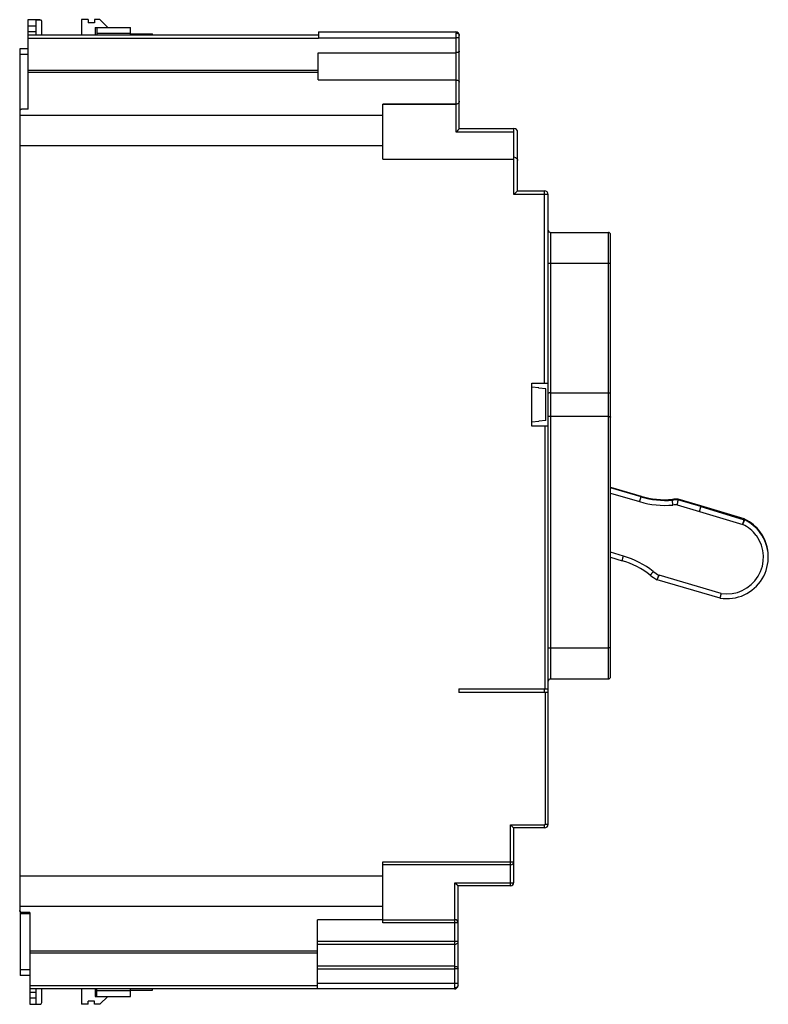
# Model space of a CAD drawing. Header units: millimetres. Extents: x 18 to 141, y 29 to 190.
import ezdxf

# ---------------------------------------------------------------- set-up
doc = ezdxf.new("R2010")
doc.units = ezdxf.units.MM
doc.header["$LTSCALE"] = 14.216658
doc.layers.get('0').update_dxf_attribs({"linetype": 'CONTINUOUS'})

msp = doc.modelspace()

# ---------------------------------------------------------------- linework, layer by layer
at = {"color": 7, "linetype": 'Continuous'}
for p, q in [((19.39, 175.22), (19.39, 189.87)), ((19.39, 189.87), (21.3, 189.87)), ((19.39, 188.87), (20.65, 188.87)), ((20.65, 187.37), (20.65, 189.83)), ((20.65, 189.83), (21.45, 189.83)), ((21.6, 187.37), (21.6, 189.57)), ((28.11, 189.87), (28.11, 187.37)), ((29.21, 189.87), (28.11, 189.87)), ((29.21, 189.87), (29.21, 189.37)), ((30.21, 189.37), (29.21, 189.37)), ((30.21, 189.87), (30.21, 189.37)), ((31.11, 189.87), (30.21, 189.87)), ((30.31, 188.6), (30.31, 187.37)), ((30.31, 188.6), (36.13, 188.6)), ((30.61, 188.6), (30.61, 187.37)), ((31.11, 189.87), (32.38, 188.6)), ((36.13, 187.37), (36.13, 188.6)), ((20.65, 187.89), (19.39, 187.89)), ((19.39, 187.37), (66.86, 187.37)), ((36.13, 187.6), (30.61, 187.6)), ((36.13, 187.54), (39.69, 187.54)), ((39.69, 187.37), (39.69, 187.54)), ((66.86, 187.87), (66.86, 186.78)), ((66.86, 187.87), (89.33, 187.87)), ((66.86, 186.88), (89.43, 186.88)), ((89.43, 176.04), (89.43, 187.67)), ((89.93, 172.06), (89.93, 187.27)), ((66.86, 186.78), (19.39, 186.78)), ((18.04, 175.07), (18.04, 185.17)), ((18.04, 185.17), (19.39, 185.17)), ((19.39, 184.17), (18.04, 184.17)), ((66.83, 180), (66.83, 184.47)), ((66.83, 184.47), (89.43, 184.47)), ((19.39, 181.61), (66.83, 181.61)), ((66.83, 181.23), (19.39, 181.23)), ((66.83, 180), (89.43, 180)), ((77.42, 167.05), (77.42, 176.04)), ((89.43, 176.04), (77.42, 176.04)), ((89.43, 176.01), (77.42, 176.01)), ((89.43, 171.47), (89.43, 176.01)), ((17.98, 174.8), (17.98, 44.22)), ((17.98, 174.26), (77.42, 174.26)), ((19.39, 175.22), (18.38, 175.22)), ((98.82, 171.47), (89.43, 171.47)), ((89.93, 172.07), (98.88, 172.07)), ((98.82, 172.07), (98.82, 167.05)), ((98.88, 161.27), (98.88, 172.07)), ((99.48, 161.87), (99.48, 171.47)), ((17.98, 169.26), (77.42, 169.26)), ((77.42, 167.05), (98.82, 167.05)), ((98.88, 167.4), (98.82, 167.4)), ((98.88, 167.4), (99.14, 167.34)), ((99.48, 161.87), (98.88, 161.27)), ((104.48, 161.27), (98.88, 161.27)), ((99.48, 161.87), (103.88, 161.87)), ((103.88, 130.37), (103.88, 161.87)), ((104.48, 58.22), (104.48, 161.27)), ((104.88, 155.05), (104.88, 82.01)), ((104.88, 155.05), (114.33, 155.05)), ((114.33, 82.01), (114.33, 155.05)), ((114.68, 82.36), (114.68, 154.7)), ((104.48, 150.05), (114.68, 150.05)), ((101.78, 130.37), (104.48, 130.37)), ((101.78, 123.37), (101.78, 130.37)), ((102.97, 129.62), (101.78, 129.73)), ((102.97, 129.56), (102.97, 129.62)), ((104.08, 129.46), (102.97, 129.56)), ((104.08, 124.27), (104.08, 129.46)), ((104.88, 128.81), (114.33, 128.81)), ((102.97, 124.11), (101.78, 124)), ((104.08, 124.27), (102.97, 124.17)), ((102.97, 124.11), (102.97, 124.17)), ((114.33, 124.92), (104.88, 124.92)), ((104.48, 123.37), (101.78, 123.37)), ((103.98, 80.37), (103.98, 123.37)), ((114.68, 113.38), (119.67, 111.9)), ((119.67, 111.78), (114.68, 113.26)), ((114.68, 112.42), (119.44, 111.01)), ((119.67, 111.9), (119.67, 111.78)), ((124.83, 111.26), (124.83, 111.38)), ((124.9, 110.45), (124.83, 111.26)), ((125.7, 111.3), (125.7, 111.41)), ((129.47, 110.2), (125.7, 111.3)), ((129.47, 110.32), (125.73, 111.4)), ((125.58, 110.49), (129.25, 109.42)), ((136.54, 108.18), (129.47, 110.32)), ((129.47, 110.2), (129.47, 110.32)), ((129.47, 110.2), (136.54, 108.06)), ((129.25, 109.42), (136.31, 107.29)), ((136.54, 108.06), (136.54, 108.18)), ((136.65, 108.02), (136.65, 108.14)), ((139.19, 106.04), (139.19, 105.93)), ((116.8, 102.11), (114.68, 102.74)), ((114.68, 101.91), (116.57, 101.35)), ((140.5, 101.91), (140.5, 102.03)), ((132.81, 96), (122.62, 98.96)), ((132.63, 95.23), (122.3, 98.22)), ((104.88, 87.08), (114.33, 87.08)), ((104.88, 82.01), (114.33, 82.01)), ((89.86, 80.37), (104.48, 80.37)), ((89.86, 80.37), (89.86, 79.77)), ((104.48, 79.77), (89.86, 79.77)), ((103.88, 79.77), (103.88, 80.37)), ((103.98, 79.77), (103.98, 58.22)), ((98.32, 58.12), (103.88, 58.12)), ((98.82, 57.62), (98.32, 58.12)), ((98.32, 48.16), (98.32, 58.12)), ((103.88, 57.62), (103.88, 58.12)), ((103.98, 58.22), (104.48, 58.22)), ((103.88, 57.62), (98.82, 57.62)), ((98.82, 57.62), (98.82, 48.66)), ((77.42, 52.08), (98.82, 52.08)), ((77.42, 42.1), (77.42, 52.08)), ((98.32, 51.58), (77.42, 51.58)), ((17.98, 49.77), (77.42, 49.77)), ((89.22, 48.65), (98.32, 48.65)), ((89.22, 42.61), (89.22, 48.65)), ((98.32, 48.16), (89.72, 48.16)), ((89.72, 42.11), (89.72, 48.16)), ((77.42, 44.77), (17.98, 44.77)), ((18.04, 44), (18.04, 33.47)), ((19.61, 43.57), (18.04, 43.57)), ((19.61, 43.8), (18.38, 43.8)), ((19.61, 43.8), (19.61, 28.77)), ((77.42, 42.59), (66.71, 42.59)), ((66.71, 31.27), (66.71, 42.59)), ((77.42, 42.6), (89.22, 42.6)), ((89.22, 42.1), (77.42, 42.1)), ((89.22, 31.47), (89.22, 42.6)), ((89.72, 31.87), (89.72, 42.1)), ((66.71, 39.07), (89.22, 39.07)), ((19.61, 37.5), (66.71, 37.5)), ((66.71, 37.12), (19.61, 37.12)), ((89.22, 38.57), (66.71, 38.57)), ((18.04, 34.47), (19.61, 34.47)), ((89.22, 34.98), (66.71, 34.98)), ((66.71, 34.56), (89.22, 34.56)), ((19.61, 33.47), (18.04, 33.47)), ((66.71, 32.24), (89.22, 32.24)), ((19.61, 31.85), (66.71, 31.85)), ((89.12, 31.27), (19.61, 31.27)), ((19.61, 30.74), (20.65, 30.74)), ((20.65, 28.8), (20.65, 31.27)), ((21.6, 29.06), (21.6, 31.27)), ((28.11, 31.27), (28.11, 28.77)), ((30.31, 31.27), (30.31, 30.04)), ((30.61, 30.04), (30.61, 31.27)), ((30.61, 31.04), (36.13, 31.04)), ((36.13, 30.04), (36.13, 31.27)), ((36.13, 31.1), (39.69, 31.1)), ((39.69, 31.1), (39.69, 31.27)), ((20.65, 29.76), (19.61, 29.76)), ((30.21, 29.26), (29.21, 29.26)), ((29.21, 28.77), (29.21, 29.26)), ((30.21, 28.77), (30.21, 29.26)), ((30.31, 30.04), (36.13, 30.04)), ((32.38, 30.04), (31.11, 28.77)), ((19.61, 28.77), (21.3, 28.77)), ((20.65, 28.8), (21.45, 28.8)), ((29.21, 28.77), (28.11, 28.77)), ((31.11, 28.77), (30.21, 28.77))]:
    msp.add_line(p, q, dxfattribs=at)
for centre, radius, start, end in [((21.3, 189.57), 0.3, 0, 61.5797), ((89.33, 187.27), 0.6, 0, 90), ((98.88, 171.47), 0.6, 0, 90), ((103.88, 161.27), 0.6, 0, 90), ((104.88, 155.45), 0.4, 180, 269.9984), ((114.33, 154.7), 0.35, 0, 90.0001), ((123.63, 125.29), 13.96, 253.5068, 274.924), ((123.63, 125.17), 13.96, 253.5068, 274.9239), ((125.69, 101.42), 10, 89.9461, 94.9241), ((125.69, 101.29), 10, 89.9476, 94.923), ((123.63, 125.16), 14.76, 253.5069, 274.9238), ((125.69, 101.29), 9.2, 90.6384, 94.9238), ((136.31, 107.42), 0.8, 64.5227, 73.1869), ((136.31, 107.3), 0.801, 64.5264, 73.1816), ((133.76, 102.06), 6.73, 64.025, 64.5228), ((133.75, 101.93), 6.75, 36.3453, 64.5247), ((133.75, 102.04), 6.75, 36.3432, 64.0303), ((-83.81, 173.82), 229.96, 343.1824, 343.3236), ((133.75, 101.92), 5.95, 36.3417, 64.5343), ((133.73, 101.91), 6.77, 260.6604, 36.3518), ((133.73, 101.9), 5.98, 261.1041, 36.3445), ((133.77, 102.05), 6.73, 35.4961, 36.3495), ((133.73, 102.03), 6.77, 359.9982, 35.5043), ((112.61, 87.95), 14.76, 52.0839, 73.5075), ((112.61, 87.96), 13.96, 52.0837, 73.5077), ((127.34, 106.87), 10.01, 232.0878, 239.7855), ((127.34, 106.86), 9.21, 232.0868, 239.1863), ((114.33, 82.36), 0.35, 270, 360), ((104.88, 81.61), 0.4, 90, 180), ((103.88, 58.22), 0.6, 270, 360), ((103.88, 58.22), 0.1, 269.9999, 0.0001), ((98.32, 52.08), 0.5, 269.9986, 359.9986), ((98.32, 48.66), 0.5, 270, 360), ((89.22, 42.11), 0.5, 0.0014, 90.0014), ((89.22, 42.1), 0.5, 0.0014, 90.0014), ((89.12, 31.87), 0.6, 269.9883, 360), ((21.3, 29.07), 0.3, 270, 359.4659)]:
    msp.add_arc(centre, radius, start, end, dxfattribs=at)
for points, knots in [([(89.33, 187.87), (89.36, 187.87), (89.4, 187.82), (89.42, 187.74), (89.43, 187.69), (89.43, 187.67)], [0, 0, 0, 0, 0.369982, 0.658199, 1, 1, 1, 1]), ([(89.43, 187.67), (89.49, 187.67), (89.61, 187.65), (89.78, 187.56), (89.9, 187.43), (89.93, 187.32), (89.93, 187.27)], [0, 0, 0, 0, 0.264278, 0.536086, 0.785143, 1, 1, 1, 1]), ([(89.93, 186.87), (89.93, 186.87), (89.92, 186.87), (89.92, 186.88), (89.9, 186.88), (89.89, 186.88), (89.87, 186.88), (89.83, 186.88), (89.77, 186.88), (89.7, 186.88), (89.61, 186.88), (89.52, 186.88), (89.46, 186.88), (89.43, 186.88)], [0, 0, 0, 0, 0.005134, 0.019642, 0.043493, 0.076529, 0.118507, 0.168951, 0.293129, 0.444505, 0.617416, 0.805393, 1, 1, 1, 1]), ([(89.93, 184.72), (89.93, 184.65), (89.83, 184.56), (89.71, 184.51), (89.59, 184.48), (89.49, 184.47), (89.43, 184.47)], [0, 0, 0, 0, 0.367719, 0.504925, 0.658837, 1, 1, 1, 1]), ([(89.43, 180), (89.5, 180), (89.63, 179.98), (89.79, 179.9), (89.9, 179.79), (89.93, 179.7), (89.93, 179.66)], [0, 0, 0, 0, 0.320346, 0.595652, 0.817245, 1, 1, 1, 1]), ([(89.93, 176.54), (89.93, 176.48), (89.91, 176.36), (89.81, 176.2), (89.65, 176.08), (89.5, 176.04), (89.43, 176.04)], [0, 0, 0, 0, 0.216149, 0.445797, 0.704485, 1, 1, 1, 1]), ([(18.38, 175.22), (18.32, 175.22), (18.21, 175.2), (18.08, 175.1), (18, 174.96), (17.98, 174.85), (17.98, 174.8)], [0, 0, 0, 0, 0.249868, 0.499813, 0.749886, 1, 1, 1, 1]), ([(89.43, 171.47), (89.48, 171.53), (89.56, 171.62), (89.67, 171.74), (89.75, 171.82), (89.81, 171.9), (89.87, 171.97), (89.9, 172.01), (89.92, 172.04), (89.93, 172.05), (89.93, 172.06)], [0, 0, 0, 0, 0.319959, 0.474235, 0.62033, 0.754126, 0.8686, 0.953924, 0.982379, 1, 1, 1, 1]), ([(99.14, 167.33), (99.24, 167.28), (99.41, 167.13), (99.48, 166.92), (99.48, 166.82)], [0, 0, 0, 0, 0.541239, 1, 1, 1, 1]), ([(114.33, 128.81), (114.37, 128.81), (114.46, 128.81), (114.55, 128.83), (114.62, 128.84), (114.65, 128.86), (114.68, 128.88), (114.68, 128.89)], [0, 0, 0, 0, 0.363745, 0.673177, 0.793817, 0.887828, 1, 1, 1, 1]), ([(104.88, 128.81), (104.82, 128.81), (104.73, 128.8), (104.62, 128.78), (104.54, 128.76), (104.5, 128.74), (104.48, 128.72), (104.48, 128.7)], [0, 0, 0, 0, 0.36275, 0.670431, 0.790802, 0.885041, 1, 1, 1, 1]), ([(104.88, 124.92), (104.82, 124.92), (104.73, 124.93), (104.62, 124.95), (104.54, 124.97), (104.5, 124.99), (104.48, 125.01), (104.48, 125.03)], [0, 0, 0, 0, 0.362831, 0.670571, 0.790973, 0.885214, 1, 1, 1, 1]), ([(114.33, 124.92), (114.37, 124.92), (114.46, 124.92), (114.55, 124.91), (114.62, 124.89), (114.65, 124.87), (114.68, 124.85), (114.68, 124.84)], [0, 0, 0, 0, 0.363745, 0.673177, 0.793818, 0.887828, 1, 1, 1, 1]), ([(119.44, 111.01), (119.47, 111.11), (119.51, 111.25), (119.56, 111.43), (119.6, 111.54), (119.63, 111.64), (119.64, 111.71), (119.66, 111.74), (119.66, 111.76), (119.67, 111.78), (119.67, 111.78)], [0, 0, 0, 0, 0.379802, 0.552001, 0.703212, 0.827748, 0.920994, 0.954584, 0.979075, 1, 1, 1, 1]), ([(125.7, 111.3), (125.7, 111.29), (125.69, 111.27), (125.69, 111.22), (125.68, 111.15), (125.66, 111.05), (125.65, 110.93), (125.62, 110.74), (125.6, 110.59), (125.58, 110.49)], [0, 0, 0, 0, 0.021164, 0.07977, 0.173657, 0.298694, 0.450041, 0.621936, 1, 1, 1, 1]), ([(129.25, 109.42), (129.28, 109.52), (129.32, 109.67), (129.37, 109.85), (129.4, 109.96), (129.43, 110.06), (129.45, 110.12), (129.46, 110.16), (129.47, 110.18), (129.47, 110.2), (129.47, 110.2)], [0, 0, 0, 0, 0.379803, 0.552005, 0.703219, 0.827759, 0.921007, 0.954596, 0.979084, 1, 1, 1, 1]), ([(136.31, 107.29), (136.35, 107.38), (136.42, 107.52), (136.5, 107.69), (136.55, 107.8), (136.59, 107.89), (136.62, 107.95), (136.64, 107.99), (136.65, 108), (136.65, 108.01), (136.65, 108.02), (136.65, 108.02)], [0, 0, 0, 0, 0.379944, 0.552173, 0.70339, 0.827911, 0.921116, 0.954677, 0.979135, 0.994304, 1, 1, 1, 1]), ([(136.47, 107.83), (136.48, 107.87), (136.5, 107.92), (136.52, 107.99), (136.53, 108.03), (136.53, 108.05), (136.54, 108.06), (136.54, 108.06), (136.54, 108.06)], [0, 0, 0, 0, 0.419579, 0.733778, 0.846967, 0.929493, 0.980714, 1, 1, 1, 1]), ([(116.57, 101.35), (116.57, 101.34), (116.58, 101.37), (116.58, 101.38), (116.6, 101.42), (116.62, 101.48), (116.64, 101.57), (116.68, 101.69), (116.73, 101.87), (116.77, 102.01), (116.8, 102.11)], [0, 0, 0, 0, 0.017604, 0.04074, 0.073201, 0.164923, 0.288944, 0.440669, 0.614392, 1, 1, 1, 1]), ([(121.68, 99.6), (121.65, 99.56), (121.59, 99.48), (121.5, 99.36), (121.41, 99.25), (121.34, 99.16), (121.29, 99.09), (121.25, 99.05), (121.23, 99.02), (121.21, 99), (121.2, 98.99), (121.2, 98.98), (121.19, 98.97), (121.19, 98.98)], [0, 0, 0, 0, 0.196049, 0.38506, 0.558635, 0.710306, 0.834367, 0.884592, 0.926225, 0.95879, 0.982051, 0.995838, 1, 1, 1, 1]), ([(122.3, 98.22), (122.3, 98.22), (122.31, 98.23), (122.31, 98.24), (122.32, 98.26), (122.33, 98.29), (122.36, 98.35), (122.4, 98.44), (122.45, 98.55), (122.52, 98.73), (122.58, 98.86), (122.62, 98.96)], [0, 0, 0, 0, 0.004058, 0.017842, 0.041176, 0.073877, 0.166115, 0.290534, 0.442361, 0.615829, 1, 1, 1, 1]), ([(132.63, 95.23), (132.63, 95.22), (132.64, 95.26), (132.64, 95.28), (132.66, 95.37), (132.68, 95.46), (132.71, 95.57), (132.75, 95.76), (132.78, 95.9), (132.81, 96)], [0, 0, 0, 0, 0.017606, 0.073271, 0.1651, 0.289212, 0.440968, 0.614651, 1, 1, 1, 1]), ([(104.48, 87.08), (104.48, 87.08), (104.48, 87.08), (104.48, 87.08), (104.49, 87.08), (104.51, 87.08), (104.52, 87.08), (104.55, 87.08), (104.6, 87.08), (104.66, 87.08), (104.75, 87.08), (104.82, 87.08), (104.88, 87.08)], [0, 0, 0, 0, 0.004971, 0.019516, 0.043411, 0.076399, 0.118217, 0.168584, 0.29287, 0.444365, 0.617845, 1, 1, 1, 1]), ([(114.68, 87.08), (114.68, 87.08), (114.67, 87.08), (114.67, 87.08), (114.66, 87.08), (114.64, 87.08), (114.61, 87.08), (114.57, 87.08), (114.52, 87.08), (114.44, 87.08), (114.37, 87.08), (114.33, 87.08)], [0, 0, 0, 0, 0.004936, 0.019468, 0.043357, 0.076341, 0.168534, 0.292838, 0.444349, 0.617834, 1, 1, 1, 1]), ([(89.22, 48.65), (89.24, 48.62), (89.3, 48.57), (89.38, 48.49), (89.46, 48.41), (89.54, 48.33), (89.59, 48.27), (89.63, 48.23), (89.66, 48.21), (89.68, 48.19), (89.7, 48.17), (89.71, 48.16), (89.71, 48.16), (89.71, 48.16), (89.72, 48.15), (89.72, 48.16)], [0, 0, 0, 0, 0.168082, 0.333916, 0.49429, 0.645117, 0.781464, 0.841709, 0.894555, 0.938372, 0.971568, 0.983705, 0.992614, 0.998105, 1, 1, 1, 1]), ([(98.32, 48.65), (98.35, 48.65), (98.41, 48.65), (98.5, 48.65), (98.59, 48.65), (98.66, 48.65), (98.72, 48.65), (98.76, 48.65), (98.78, 48.65), (98.79, 48.65), (98.81, 48.65), (98.81, 48.66), (98.82, 48.65), (98.82, 48.66)], [0, 0, 0, 0, 0.19465, 0.382611, 0.555536, 0.70698, 0.831247, 0.881734, 0.923736, 0.956773, 0.980605, 0.995058, 1, 1, 1, 1]), ([(17.98, 44.22), (17.98, 44.17), (18, 44.06), (18.08, 43.92), (18.21, 43.82), (18.32, 43.8), (18.38, 43.8)], [0, 0, 0, 0, 0.249722, 0.500198, 0.750371, 1, 1, 1, 1]), ([(89.72, 42.1), (89.72, 42.1), (89.71, 42.1), (89.71, 42.1), (89.69, 42.1), (89.68, 42.1), (89.66, 42.1), (89.62, 42.1), (89.56, 42.1), (89.49, 42.1), (89.4, 42.1), (89.31, 42.1), (89.25, 42.1), (89.22, 42.1)], [0, 0, 0, 0, 0.004942, 0.019395, 0.043227, 0.076264, 0.118266, 0.168753, 0.29302, 0.444464, 0.617389, 0.80535, 1, 1, 1, 1]), ([(89.22, 39.07), (89.25, 39.07), (89.31, 39.07), (89.4, 39.07), (89.49, 39.07), (89.56, 39.07), (89.62, 39.07), (89.66, 39.08), (89.68, 39.08), (89.69, 39.08), (89.71, 39.08), (89.71, 39.08), (89.72, 39.08), (89.72, 39.08)], [0, 0, 0, 0, 0.194633, 0.382537, 0.555405, 0.706826, 0.831138, 0.881659, 0.923682, 0.956732, 0.980582, 0.995051, 1, 1, 1, 1]), ([(89.72, 38.99), (89.72, 38.94), (89.69, 38.82), (89.57, 38.68), (89.41, 38.59), (89.28, 38.57), (89.22, 38.57)], [0, 0, 0, 0, 0.230328, 0.472568, 0.730903, 1, 1, 1, 1]), ([(89.22, 34.98), (89.28, 34.98), (89.4, 34.97), (89.57, 34.9), (89.68, 34.79), (89.72, 34.69), (89.72, 34.64)], [0, 0, 0, 0, 0.291663, 0.560848, 0.794771, 1, 1, 1, 1]), ([(89.58, 34.56), (89.55, 34.56), (89.43, 34.56), (89.31, 34.56), (89.22, 34.56)], [0, 0, 0, 0, 0.212446, 1, 1, 1, 1]), ([(89.72, 34.57), (89.72, 34.57), (89.71, 34.57), (89.71, 34.57), (89.69, 34.57), (89.67, 34.57), (89.63, 34.56), (89.6, 34.56), (89.58, 34.56)], [0, 0, 0, 0, 0.01886, 0.068625, 0.149914, 0.262329, 0.576852, 1, 1, 1, 1]), ([(89.22, 32.24), (89.28, 32.24), (89.37, 32.24), (89.49, 32.24), (89.56, 32.24), (89.63, 32.24), (89.67, 32.25), (89.69, 32.25), (89.71, 32.25), (89.71, 32.25), (89.72, 32.25), (89.72, 32.25)], [0, 0, 0, 0, 0.382076, 0.554745, 0.70601, 0.830228, 0.922763, 0.955858, 0.979804, 0.994467, 1, 1, 1, 1]), ([(89.22, 31.47), (89.22, 31.44), (89.21, 31.39), (89.19, 31.32), (89.16, 31.28), (89.13, 31.27), (89.12, 31.27)], [0, 0, 0, 0, 0.337159, 0.621725, 0.836271, 1, 1, 1, 1]), ([(89.72, 31.87), (89.72, 31.81), (89.69, 31.7), (89.57, 31.57), (89.4, 31.48), (89.28, 31.47), (89.22, 31.47)], [0, 0, 0, 0, 0.21484, 0.463887, 0.735701, 1, 1, 1, 1])]:
    msp.add_open_spline(points, degree=3, knots=knots, dxfattribs=at)
msp.add_open_spline([(18.01, 43.96), (17.99, 44.01), (17.98, 44.06), (17.98, 44.12)], degree=3, dxfattribs=at)

doc.saveas('drawing.dxf')
